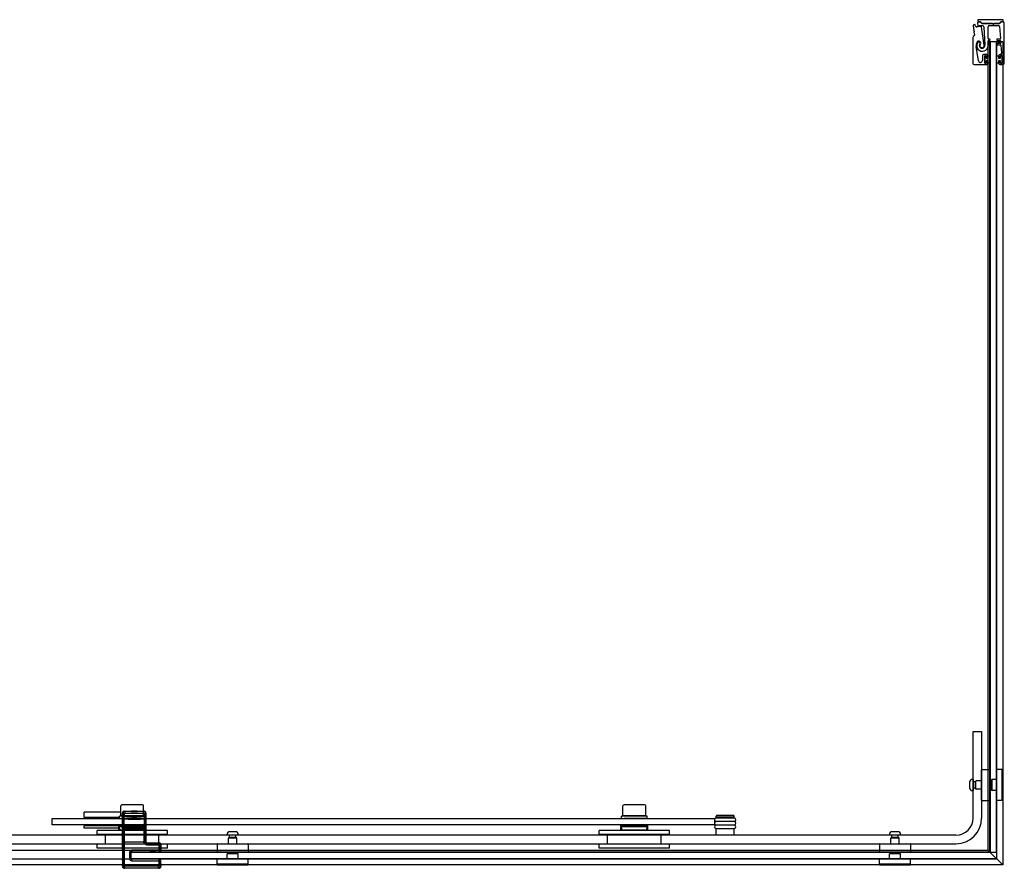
# Model space of a CAD drawing. Header units: millimetres. Extents: x 1614.01 to 1615.4, y 1151.65 to 1152.45.
# Tile 2 of 2: x 1614.48 to 1615.4, y 1151.65 to 1152.45. Entities that reach past the tile are written whole.
import ezdxf

# ---------------------------------------------------------------- set-up
doc = ezdxf.new("R2010")
doc.units = ezdxf.units.MM
doc.layers.add('SANINDUSA', color=3, linetype='CONTINUOUS')

msp = doc.modelspace()

# ---------------------------------------------------------------- linework, layer by layer
at = {"layer": 'SANINDUSA'}
for p, q in [((1615.37188, 1152.44792), (1615.37188, 1152.44692)), ((1615.39581, 1152.44792), (1615.37188, 1152.44792)), ((1615.39581, 1152.44692), (1615.39581, 1152.44792)), ((1615.3676, 1152.44202), (1615.36821, 1152.43771)), ((1615.36998, 1152.4418), (1615.3696, 1152.44304)), ((1615.37164, 1152.44434), (1615.37207, 1152.44236)), ((1615.37386, 1152.44585), (1615.37286, 1152.44585)), ((1615.37288, 1152.44592), (1615.37386, 1152.44592)), ((1615.37386, 1152.44585), (1615.37386, 1152.44585)), ((1615.37548, 1152.44465), (1615.37457, 1152.44556)), ((1615.37482, 1152.44553), (1615.37573, 1152.44464)), ((1615.3781, 1152.4241), (1615.37557, 1152.44133)), ((1615.37618, 1152.44445), (1615.39177, 1152.44445)), ((1615.38554, 1152.44435), (1615.37619, 1152.44435)), ((1615.37771, 1152.44132), (1615.37862, 1152.42393)), ((1615.38167, 1152.43029), (1615.38167, 1152.44135)), ((1615.38267, 1152.44235), (1615.39136, 1152.44235)), ((1615.3862, 1152.4438), (1615.38572, 1152.44428)), ((1615.38739, 1152.44428), (1615.38691, 1152.4438)), ((1615.39178, 1152.44435), (1615.38757, 1152.44435)), ((1615.39222, 1152.44464), (1615.39314, 1152.44554)), ((1615.39236, 1152.44142), (1615.39315, 1152.43032)), ((1615.39339, 1152.44555), (1615.39248, 1152.44465)), ((1615.39408, 1152.44592), (1615.39481, 1152.44592)), ((1615.39556, 1152.44585), (1615.39409, 1152.44585)), ((1615.39681, 1152.40685), (1615.39681, 1152.4446)), ((1615.36748, 1152.43134), (1615.36748, 1152.40685)), ((1615.36868, 1152.43295), (1615.36777, 1152.43204)), ((1615.36832, 1152.43751), (1615.36869, 1152.43723)), ((1615.36842, 1152.43622), (1615.36882, 1152.43337)), ((1615.36875, 1152.43681), (1615.36847, 1152.43645)), ((1615.38286, 1152.42979), (1615.38217, 1152.42979)), ((1615.39265, 1152.42979), (1615.39026, 1152.42979)), ((1615.37267, 1152.40939), (1615.37054, 1152.42285)), ((1615.38167, 1152.42609), (1615.38167, 1152.42809)), ((1615.38208, 1152.42732), (1615.38178, 1152.42732)), ((1615.38178, 1151.67006), (1615.38178, 1152.42732)), ((1615.38208, 1152.42732), (1615.38244, 1152.42732)), ((1615.38217, 1152.42859), (1615.38286, 1152.42859)), ((1615.38286, 1152.42559), (1615.38217, 1152.42559)), ((1615.38217, 1152.42439), (1615.38286, 1152.42439)), ((1615.38294, 1152.42732), (1615.38244, 1152.42732)), ((1615.38294, 1152.42732), (1615.38328, 1152.42732)), ((1615.38984, 1152.42732), (1615.38328, 1152.42732)), ((1615.38328, 1151.66856), (1615.38328, 1152.42732)), ((1615.38356, 1152.42732), (1615.38356, 1151.66832)), ((1615.38956, 1152.42732), (1615.38356, 1152.42732)), ((1615.38956, 1151.66832), (1615.38956, 1152.42732)), ((1615.38984, 1151.662), (1615.38984, 1152.42732)), ((1615.38984, 1152.42732), (1615.39014, 1152.42732)), ((1615.39113, 1152.42732), (1615.39014, 1152.42732)), ((1615.39026, 1152.42859), (1615.3928, 1152.42859)), ((1615.39294, 1152.42559), (1615.39026, 1152.42559)), ((1615.39026, 1152.42439), (1615.3931, 1152.42439)), ((1615.39113, 1152.42732), (1615.39433, 1152.42732)), ((1615.3933, 1152.42812), (1615.39344, 1152.42612)), ((1615.3936, 1152.42392), (1615.39413, 1152.41642)), ((1615.39533, 1152.42732), (1615.39433, 1152.42732)), ((1615.39533, 1152.42732), (1615.39533, 1151.65651)), ((1615.37631, 1152.41435), (1615.37631, 1152.40968)), ((1615.38031, 1152.41535), (1615.37731, 1152.41535)), ((1615.37861, 1152.40715), (1615.37861, 1152.41405)), ((1615.37876, 1152.4071), (1615.37876, 1152.4141)), ((1615.37876, 1152.4141), (1615.37976, 1152.4141)), ((1615.37891, 1152.41435), (1615.37961, 1152.41435)), ((1615.37976, 1152.4141), (1615.37976, 1152.41185)), ((1615.37976, 1152.41185), (1615.38176, 1152.41185)), ((1615.37991, 1152.41405), (1615.37991, 1152.41255)), ((1615.38021, 1152.41225), (1615.38101, 1152.41225)), ((1615.38131, 1152.41255), (1615.38131, 1152.41435)), ((1615.38176, 1152.4141), (1615.38356, 1152.4141)), ((1615.38176, 1152.41185), (1615.38176, 1152.4141)), ((1615.38356, 1152.4141), (1615.38356, 1152.4071)), ((1615.38956, 1152.4141), (1615.39136, 1152.4141)), ((1615.38956, 1152.4071), (1615.38956, 1152.4141)), ((1615.39136, 1152.4141), (1615.39136, 1152.41185)), ((1615.39136, 1152.41185), (1615.39336, 1152.41185)), ((1615.39181, 1152.41435), (1615.39181, 1152.41255)), ((1615.39211, 1152.41225), (1615.39291, 1152.41225)), ((1615.39313, 1152.41535), (1615.39281, 1152.41535)), ((1615.39321, 1152.41255), (1615.39321, 1152.41405)), ((1615.39336, 1152.41185), (1615.39336, 1152.4141)), ((1615.39336, 1152.4141), (1615.39436, 1152.4141)), ((1615.39351, 1152.41435), (1615.39421, 1152.41435)), ((1615.39436, 1152.4141), (1615.39436, 1152.4071)), ((1615.39451, 1152.41405), (1615.39451, 1152.40715)), ((1615.36848, 1152.40585), (1615.38031, 1152.40585)), ((1615.37976, 1152.4071), (1615.37876, 1152.4071)), ((1615.37961, 1152.40685), (1615.37891, 1152.40685)), ((1615.38176, 1152.40935), (1615.37976, 1152.40935)), ((1615.37976, 1152.40935), (1615.37976, 1152.4071)), ((1615.37991, 1152.40865), (1615.37991, 1152.40715)), ((1615.38101, 1152.40895), (1615.38021, 1152.40895)), ((1615.38131, 1152.40685), (1615.38131, 1152.40865)), ((1615.38176, 1152.4071), (1615.38176, 1152.40935)), ((1615.38356, 1152.4071), (1615.38176, 1152.4071)), ((1615.39136, 1152.4071), (1615.38956, 1152.4071)), ((1615.39136, 1152.40935), (1615.39136, 1152.4071)), ((1615.39336, 1152.40935), (1615.39136, 1152.40935)), ((1615.39181, 1152.40865), (1615.39181, 1152.40685)), ((1615.39291, 1152.40895), (1615.39211, 1152.40895)), ((1615.39281, 1152.40585), (1615.39581, 1152.40585)), ((1615.39321, 1152.40715), (1615.39321, 1152.40865)), ((1615.39336, 1152.4071), (1615.39336, 1152.40935)), ((1615.39436, 1152.4071), (1615.39336, 1152.4071)), ((1615.39421, 1152.40685), (1615.39351, 1152.40685)), ((1615.36756, 1151.78132), (1615.37556, 1151.78132)), ((1615.36756, 1151.70032), (1615.36756, 1151.78132)), ((1615.37556, 1151.78132), (1615.37556, 1151.70032)), ((1615.37556, 1151.71712), (1615.37556, 1151.74552)), ((1615.37586, 1151.74582), (1615.38326, 1151.74582)), ((1615.38356, 1151.74552), (1615.38356, 1151.71712)), ((1615.38956, 1151.74552), (1615.38956, 1151.71712)), ((1615.39446, 1151.74582), (1615.38986, 1151.74582)), ((1615.39456, 1151.74582), (1615.39456, 1151.71682)), ((1615.39556, 1151.74582), (1615.39456, 1151.74582)), ((1615.39556, 1151.74582), (1615.39556, 1151.71682)), ((1615.36426, 1151.73401), (1615.36426, 1151.72863)), ((1615.36756, 1151.73657), (1615.36682, 1151.73657)), ((1615.36756, 1151.73657), (1615.36756, 1151.72607)), ((1615.36962, 1151.73432), (1615.36756, 1151.73432)), ((1615.36962, 1151.72832), (1615.36756, 1151.72832)), ((1615.36962, 1151.73432), (1615.36962, 1151.72832)), ((1615.36993, 1151.73377), (1615.36962, 1151.73432)), ((1615.36993, 1151.72886), (1615.36962, 1151.72832)), ((1615.37006, 1151.72762), (1615.37006, 1151.73502)), ((1615.37556, 1151.73532), (1615.37036, 1151.73532)), ((1615.38456, 1151.73532), (1615.38356, 1151.73532)), ((1615.38456, 1151.73592), (1615.38506, 1151.73642)), ((1615.38456, 1151.73592), (1615.38456, 1151.72672)), ((1615.38506, 1151.73642), (1615.38506, 1151.72622)), ((1615.38956, 1151.73642), (1615.38506, 1151.73642)), ((1615.36756, 1151.72607), (1615.36682, 1151.72607)), ((1615.37556, 1151.72732), (1615.37036, 1151.72732)), ((1615.38456, 1151.72732), (1615.38356, 1151.72732)), ((1615.38456, 1151.72672), (1615.38506, 1151.72622)), ((1615.38956, 1151.72622), (1615.38506, 1151.72622)), ((1614.56982, 1151.70231), (1614.56982, 1151.71181)), ((1614.59012, 1151.71281), (1614.57082, 1151.71281)), ((1614.59112, 1151.70231), (1614.59112, 1151.71181)), ((1615.03982, 1151.70231), (1615.03982, 1151.71181)), ((1615.06012, 1151.71281), (1615.04082, 1151.71281)), ((1615.06112, 1151.70231), (1615.06112, 1151.71181)), ((1615.37586, 1151.71682), (1615.38326, 1151.71682)), ((1615.39446, 1151.71682), (1615.38986, 1151.71682)), ((1615.39556, 1151.71682), (1615.39456, 1151.71682)), ((1614.56982, 1151.70601), (1614.53547, 1151.70601)), ((1614.53547, 1151.70101), (1614.53547, 1151.70601)), ((1614.56847, 1151.70101), (1614.53547, 1151.70101)), ((1614.53597, 1151.70101), (1614.53597, 1151.70001)), ((1614.56848, 1151.70001), (1614.56847, 1151.70201)), ((1614.59112, 1151.70231), (1614.56982, 1151.70231)), ((1614.57126, 1151.70496), (1614.57166, 1151.70457)), ((1614.57126, 1151.67058), (1614.57126, 1151.70496)), ((1614.57134, 1151.69976), (1614.57137, 1151.70176)), ((1614.57138, 1151.70176), (1614.57166, 1151.70202)), ((1614.57166, 1151.70457), (1614.57315, 1151.70457)), ((1614.57166, 1151.70457), (1614.57166, 1151.70202)), ((1614.57315, 1151.70202), (1614.57166, 1151.70202)), ((1614.57197, 1151.70201), (1614.57197, 1151.70231)), ((1614.57273, 1151.70027), (1614.57302, 1151.70053)), ((1614.57302, 1151.70053), (1614.57315, 1151.70202)), ((1614.57315, 1151.70202), (1614.57315, 1151.70457)), ((1614.57365, 1151.70657), (1614.57326, 1151.70696)), ((1614.57326, 1151.70696), (1614.57965, 1151.70696)), ((1614.59087, 1151.70657), (1614.57365, 1151.70657)), ((1614.57365, 1151.70657), (1614.57365, 1151.70507)), ((1614.57365, 1151.70507), (1614.59087, 1151.70507)), ((1614.57988, 1151.70719), (1614.57961, 1151.70692)), ((1614.58491, 1151.70692), (1614.57961, 1151.70692)), ((1614.5798, 1151.70681), (1614.57961, 1151.70692)), ((1614.58472, 1151.70681), (1614.5798, 1151.70681)), ((1614.57988, 1151.70719), (1614.58465, 1151.70719)), ((1614.58465, 1151.70719), (1614.58491, 1151.70692)), ((1614.58472, 1151.70681), (1614.58491, 1151.70692)), ((1614.58487, 1151.70696), (1614.59126, 1151.70696)), ((1614.58897, 1151.70202), (1614.58897, 1151.70231)), ((1614.59126, 1151.70696), (1614.59087, 1151.70657)), ((1614.59087, 1151.70507), (1614.59087, 1151.70657)), ((1614.59137, 1151.70457), (1614.59137, 1151.70202)), ((1614.59137, 1151.70457), (1614.59287, 1151.70457)), ((1614.59287, 1151.70202), (1614.59137, 1151.70202)), ((1614.59137, 1151.70202), (1614.59151, 1151.70053)), ((1614.59151, 1151.70053), (1614.59179, 1151.70027)), ((1614.59248, 1151.70001), (1614.59247, 1151.70201)), ((1614.59287, 1151.70457), (1614.59326, 1151.70496)), ((1614.59287, 1151.70202), (1614.59287, 1151.70457)), ((1614.59287, 1151.70202), (1614.59315, 1151.70177)), ((1614.59316, 1151.70177), (1614.59319, 1151.69976)), ((1614.59326, 1151.70496), (1614.59326, 1151.67831)), ((1615.03847, 1151.70001), (1615.03847, 1151.70201)), ((1615.06112, 1151.70231), (1615.03982, 1151.70231)), ((1615.04197, 1151.70201), (1615.04197, 1151.70231)), ((1615.05897, 1151.70202), (1615.05897, 1151.70231)), ((1615.06247, 1151.70001), (1615.06247, 1151.70201)), ((1615.12747, 1151.70271), (1615.12697, 1151.70221)), ((1615.14397, 1151.70221), (1615.12697, 1151.70221)), ((1615.12697, 1151.70071), (1615.12697, 1151.70221)), ((1615.14397, 1151.70071), (1615.12697, 1151.70071)), ((1615.14347, 1151.70271), (1615.12747, 1151.70271)), ((1615.12847, 1151.70036), (1615.12847, 1151.70071)), ((1615.14247, 1151.70036), (1615.14247, 1151.70071)), ((1615.14347, 1151.70271), (1615.14397, 1151.70221)), ((1615.14397, 1151.70071), (1615.14397, 1151.70221)), ((1614.50547, 1151.70001), (1615.12547, 1151.70001)), ((1614.50547, 1151.69401), (1614.50547, 1151.70001)), ((1615.12547, 1151.69401), (1614.50547, 1151.69401)), ((1614.56797, 1151.69301), (1614.53547, 1151.69301)), ((1614.53547, 1151.69101), (1614.53547, 1151.69301)), ((1614.53647, 1151.69401), (1614.53647, 1151.69301)), ((1614.56797, 1151.69301), (1614.56797, 1151.69401)), ((1614.56798, 1151.69301), (1614.56797, 1151.69301)), ((1614.56798, 1151.69301), (1614.56798, 1151.69201)), ((1614.56798, 1151.69301), (1614.59298, 1151.69301)), ((1614.56798, 1151.69101), (1614.56798, 1151.69201)), ((1614.59298, 1151.69201), (1614.56798, 1151.69201)), ((1614.56883, 1151.69012), (1614.56832, 1151.69201)), ((1614.57134, 1151.69976), (1614.57284, 1151.69976)), ((1614.57134, 1151.69976), (1614.57134, 1151.69326)), ((1614.57134, 1151.69326), (1614.57284, 1151.69326)), ((1614.57134, 1151.69326), (1614.57137, 1151.69125)), ((1614.57138, 1151.69125), (1614.57166, 1151.691)), ((1614.57273, 1151.69275), (1614.57302, 1151.69249)), ((1614.57284, 1151.69326), (1614.57284, 1151.69976)), ((1614.57315, 1151.691), (1614.57302, 1151.69249)), ((1614.57926, 1151.70006), (1614.58526, 1151.70005)), ((1614.57941, 1151.70004), (1614.57939, 1151.70006)), ((1614.58511, 1151.70004), (1614.57941, 1151.70004)), ((1614.5798, 1151.69981), (1614.57941, 1151.70004)), ((1614.58472, 1151.69981), (1614.5798, 1151.69981)), ((1614.57985, 1151.6996), (1614.58468, 1151.6996)), ((1614.58026, 1151.69919), (1614.57985, 1151.6996)), ((1614.58026, 1151.69919), (1614.58426, 1151.69919)), ((1614.58426, 1151.69919), (1614.58468, 1151.6996)), ((1614.58472, 1151.69981), (1614.58511, 1151.70004)), ((1614.58511, 1151.70004), (1614.58513, 1151.70006)), ((1614.58828, 1151.70001), (1614.58828, 1151.70001)), ((1614.59151, 1151.69249), (1614.59137, 1151.691)), ((1614.59151, 1151.69249), (1614.59179, 1151.69274)), ((1614.59168, 1151.69976), (1614.59318, 1151.69976)), ((1614.59168, 1151.69976), (1614.59168, 1151.69326)), ((1614.59168, 1151.69326), (1614.59318, 1151.69326)), ((1614.59212, 1151.69012), (1614.59262, 1151.69201)), ((1614.59287, 1151.691), (1614.59315, 1151.69125)), ((1614.59297, 1151.69301), (1614.59297, 1151.69401)), ((1614.59298, 1151.69201), (1614.59298, 1151.69301)), ((1614.59298, 1151.69101), (1614.59298, 1151.69201)), ((1614.59316, 1151.69125), (1614.59318, 1151.69326)), ((1614.59318, 1151.69326), (1614.59318, 1151.69976)), ((1615.03797, 1151.69301), (1615.03797, 1151.69401)), ((1615.03797, 1151.69301), (1615.03797, 1151.69201)), ((1615.03797, 1151.69301), (1615.06297, 1151.69301)), ((1615.03797, 1151.69301), (1615.03797, 1151.69301)), ((1615.03797, 1151.69101), (1615.03797, 1151.69201)), ((1615.06297, 1151.69201), (1615.03797, 1151.69201)), ((1615.03883, 1151.69012), (1615.03832, 1151.69201)), ((1615.05827, 1151.70001), (1615.05827, 1151.70001)), ((1615.06211, 1151.69012), (1615.06262, 1151.69201)), ((1615.06297, 1151.69301), (1615.06297, 1151.69401)), ((1615.06297, 1151.69201), (1615.06297, 1151.69301)), ((1615.06297, 1151.69101), (1615.06297, 1151.69201)), ((1615.12547, 1151.70001), (1615.12547, 1151.69401)), ((1615.14397, 1151.70036), (1615.12697, 1151.70036)), ((1615.12697, 1151.69736), (1615.14397, 1151.69736)), ((1615.14397, 1151.69701), (1615.12697, 1151.69701)), ((1615.12697, 1151.69401), (1615.14397, 1151.69401)), ((1615.14397, 1151.69366), (1615.12697, 1151.69366)), ((1615.12847, 1151.69701), (1615.12847, 1151.69736)), ((1615.12847, 1151.69366), (1615.12847, 1151.69401)), ((1615.14247, 1151.69701), (1615.14247, 1151.69736)), ((1615.14247, 1151.69366), (1615.14247, 1151.69401)), ((1615.35156, 1151.68432), (1614.08259, 1151.68432)), ((1614.56798, 1151.69101), (1614.53547, 1151.69101)), ((1614.61347, 1151.68882), (1614.54747, 1151.68882)), ((1614.54747, 1151.68482), (1614.54747, 1151.68882)), ((1614.61347, 1151.68482), (1614.54747, 1151.68482)), ((1614.55547, 1151.67582), (1614.55547, 1151.68482)), ((1614.56798, 1151.68882), (1614.56798, 1151.69101)), ((1614.59067, 1151.68901), (1614.57028, 1151.68901)), ((1614.57154, 1151.67904), (1614.57154, 1151.68943)), ((1614.57154, 1151.68943), (1614.57154, 1151.68943)), ((1614.57154, 1151.67904), (1614.57154, 1151.68943)), ((1614.57156, 1151.69063), (1614.57166, 1151.69072)), ((1614.57326, 1151.69063), (1614.57156, 1151.69063)), ((1614.57156, 1151.69043), (1614.57166, 1151.69052)), ((1614.57166, 1151.691), (1614.57315, 1151.691)), ((1614.57166, 1151.691), (1614.57166, 1151.69072)), ((1614.57166, 1151.69052), (1614.57166, 1151.67795)), ((1614.57315, 1151.69075), (1614.57315, 1151.691)), ((1614.57315, 1151.69075), (1614.59137, 1151.69075)), ((1614.57315, 1151.67792), (1614.57315, 1151.69055)), ((1614.57315, 1151.69055), (1614.59137, 1151.69055)), ((1614.57326, 1151.69063), (1614.57334, 1151.69071)), ((1614.57334, 1151.69071), (1614.57334, 1151.69055)), ((1614.57384, 1151.69072), (1614.59068, 1151.69072)), ((1614.57384, 1151.69055), (1614.57384, 1151.69072)), ((1614.59068, 1151.69072), (1614.59068, 1151.69055)), ((1614.59118, 1151.69071), (1614.59127, 1151.69063)), ((1614.59118, 1151.69055), (1614.59118, 1151.69071)), ((1614.59297, 1151.69063), (1614.59127, 1151.69063)), ((1614.59137, 1151.691), (1614.59287, 1151.691)), ((1614.59137, 1151.691), (1614.59137, 1151.69075)), ((1614.59137, 1151.69055), (1614.59137, 1151.67792)), ((1614.59287, 1151.69072), (1614.59287, 1151.691)), ((1614.59287, 1151.69072), (1614.59297, 1151.69063)), ((1614.59287, 1151.67795), (1614.59287, 1151.69052)), ((1614.59287, 1151.69052), (1614.59297, 1151.69043)), ((1614.59298, 1151.68882), (1614.59298, 1151.69101)), ((1614.59298, 1151.68943), (1614.59299, 1151.68943)), ((1614.59298, 1151.68943), (1614.59298, 1151.67904)), ((1614.59299, 1151.68943), (1614.59299, 1151.67904)), ((1614.60547, 1151.67582), (1614.60547, 1151.68482)), ((1614.61347, 1151.68482), (1614.61347, 1151.68882)), ((1614.66922, 1151.68431), (1614.66922, 1151.68505)), ((1614.67972, 1151.68431), (1614.66922, 1151.68431)), ((1614.67147, 1151.68225), (1614.67147, 1151.68431)), ((1614.67747, 1151.68225), (1614.67147, 1151.68225)), ((1614.67201, 1151.68194), (1614.67147, 1151.68225)), ((1614.67716, 1151.68761), (1614.67178, 1151.68761)), ((1614.67693, 1151.68194), (1614.67747, 1151.68225)), ((1614.67747, 1151.68225), (1614.67747, 1151.68431)), ((1614.67972, 1151.68431), (1614.67972, 1151.68505)), ((1615.08347, 1151.68882), (1615.01747, 1151.68882)), ((1615.01747, 1151.68482), (1615.01747, 1151.68882)), ((1615.08347, 1151.68482), (1615.01747, 1151.68482)), ((1615.02547, 1151.67582), (1615.02547, 1151.68482)), ((1615.03797, 1151.68882), (1615.03797, 1151.69101)), ((1615.06067, 1151.68901), (1615.04028, 1151.68901)), ((1615.06297, 1151.68882), (1615.06297, 1151.69101)), ((1615.07547, 1151.67582), (1615.07547, 1151.68482)), ((1615.08347, 1151.68482), (1615.08347, 1151.68882)), ((1615.12697, 1151.69066), (1615.14397, 1151.69066)), ((1615.14397, 1151.69031), (1615.12697, 1151.69031)), ((1615.12697, 1151.68432), (1615.12697, 1151.69031)), ((1615.12847, 1151.69031), (1615.12847, 1151.69066)), ((1615.14247, 1151.69031), (1615.14247, 1151.69066)), ((1615.14397, 1151.68432), (1615.14397, 1151.69031)), ((1615.28922, 1151.68431), (1615.28922, 1151.68505)), ((1615.29972, 1151.68431), (1615.28922, 1151.68431)), ((1615.29147, 1151.68225), (1615.29147, 1151.68431)), ((1615.29747, 1151.68225), (1615.29147, 1151.68225)), ((1615.29201, 1151.68194), (1615.29147, 1151.68225)), ((1615.29716, 1151.68761), (1615.29178, 1151.68761)), ((1615.29693, 1151.68194), (1615.29747, 1151.68225)), ((1615.29747, 1151.68225), (1615.29747, 1151.68431)), ((1615.29972, 1151.68431), (1615.29972, 1151.68505)), ((1614.08259, 1151.67632), (1615.35156, 1151.67632)), ((1614.61347, 1151.67582), (1614.54747, 1151.67582)), ((1614.54747, 1151.67232), (1614.54747, 1151.67582)), ((1614.57154, 1151.67904), (1614.57154, 1151.67904)), ((1614.57166, 1151.67795), (1614.57156, 1151.67804)), ((1614.57166, 1151.67775), (1614.57156, 1151.67784)), ((1614.57156, 1151.67784), (1614.57326, 1151.67784)), ((1614.57166, 1151.67775), (1614.57166, 1151.65571)), ((1614.59137, 1151.67792), (1614.57315, 1151.67792)), ((1614.57315, 1151.65571), (1614.57315, 1151.67772)), ((1614.59138, 1151.67772), (1614.57315, 1151.67772)), ((1614.57334, 1151.67776), (1614.57326, 1151.67784)), ((1614.57334, 1151.67792), (1614.57334, 1151.67776)), ((1614.57384, 1151.67775), (1614.57384, 1151.67792)), ((1614.59068, 1151.67775), (1614.57384, 1151.67775)), ((1614.59068, 1151.67792), (1614.59068, 1151.67775)), ((1614.59118, 1151.67776), (1614.59118, 1151.67792)), ((1614.59127, 1151.67784), (1614.59118, 1151.67776)), ((1614.59127, 1151.67784), (1614.59298, 1151.67784)), ((1614.59138, 1151.67772), (1614.59288, 1151.67774)), ((1614.59297, 1151.67804), (1614.59287, 1151.67795)), ((1614.59298, 1151.67784), (1614.59288, 1151.67775)), ((1614.59299, 1151.67904), (1614.59298, 1151.67904)), ((1614.59326, 1151.67831), (1614.59298, 1151.67803)), ((1614.59298, 1151.67803), (1614.59298, 1151.67784)), ((1614.59387, 1151.67692), (1614.59426, 1151.67732)), ((1614.60487, 1151.67692), (1614.59387, 1151.67692)), ((1614.59387, 1151.67692), (1614.59387, 1151.67542)), ((1614.59387, 1151.67542), (1614.60487, 1151.67542)), ((1614.59426, 1151.67732), (1614.60526, 1151.67732)), ((1614.60526, 1151.67732), (1614.60487, 1151.67692)), ((1614.60487, 1151.67542), (1614.60487, 1151.67692)), ((1614.60537, 1151.67492), (1614.60687, 1151.67492)), ((1614.60537, 1151.67492), (1614.60537, 1151.67023)), ((1614.60687, 1151.67492), (1614.60726, 1151.67532)), ((1614.60687, 1151.67023), (1614.60687, 1151.67492)), ((1614.60726, 1151.67532), (1614.60726, 1151.67058)), ((1614.61347, 1151.67232), (1614.61347, 1151.67582)), ((1614.65997, 1151.67602), (1614.65997, 1151.66862)), ((1614.66027, 1151.67632), (1614.68867, 1151.67632)), ((1614.67047, 1151.67632), (1614.67047, 1151.68152)), ((1614.67077, 1151.68182), (1614.67817, 1151.68182)), ((1614.67847, 1151.67632), (1614.67847, 1151.68152)), ((1614.68897, 1151.67602), (1614.68897, 1151.66862)), ((1615.08347, 1151.67582), (1615.01747, 1151.67582)), ((1615.01747, 1151.67232), (1615.01747, 1151.67582)), ((1615.08347, 1151.67232), (1615.08347, 1151.67582)), ((1615.27997, 1151.67602), (1615.27997, 1151.66862)), ((1615.28027, 1151.67632), (1615.30867, 1151.67632)), ((1615.29047, 1151.67632), (1615.29047, 1151.68152)), ((1615.29077, 1151.68182), (1615.29817, 1151.68182)), ((1615.29847, 1151.67632), (1615.29847, 1151.68152)), ((1615.30897, 1151.67602), (1615.30897, 1151.66862)), ((1614.57547, 1151.67006), (1614.08202, 1151.67006)), ((1615.38178, 1151.67006), (1614.47547, 1151.67006)), ((1614.61347, 1151.67232), (1614.54747, 1151.67232)), ((1614.57126, 1151.67058), (1614.5713, 1151.67054)), ((1614.57131, 1151.66969), (1614.57131, 1151.66352)), ((1614.57797, 1151.66823), (1614.57947, 1151.66823)), ((1614.57797, 1151.66823), (1614.57797, 1151.6624)), ((1614.57947, 1151.662), (1614.57947, 1151.67006)), ((1615.38328, 1151.66856), (1614.57947, 1151.66856)), ((1614.57947, 1151.66832), (1615.38947, 1151.66832)), ((1614.57947, 1151.66232), (1614.57947, 1151.66832)), ((1614.57947, 1151.6624), (1614.57947, 1151.66823)), ((1614.57976, 1151.66852), (1614.57997, 1151.66873)), ((1614.60558, 1151.66852), (1614.57976, 1151.66852)), ((1614.57997, 1151.67023), (1614.57997, 1151.66873)), ((1614.60537, 1151.67023), (1614.57997, 1151.67023)), ((1614.57997, 1151.66873), (1614.60537, 1151.66873)), ((1614.60537, 1151.67023), (1614.60537, 1151.66873)), ((1614.60687, 1151.67023), (1614.60537, 1151.67023)), ((1614.60537, 1151.66873), (1614.60558, 1151.66852)), ((1614.60708, 1151.67001), (1614.60687, 1151.67023)), ((1614.60709, 1151.67041), (1614.60726, 1151.67058)), ((1614.68867, 1151.66832), (1614.66027, 1151.66832)), ((1614.66987, 1151.66732), (1614.66937, 1151.66682)), ((1614.67957, 1151.66682), (1614.66937, 1151.66682)), ((1614.66937, 1151.66232), (1614.66937, 1151.66682)), ((1614.67907, 1151.66732), (1614.66987, 1151.66732)), ((1614.67047, 1151.66732), (1614.67047, 1151.66832)), ((1614.67847, 1151.66732), (1614.67847, 1151.66832)), ((1614.67907, 1151.66732), (1614.67957, 1151.66682)), ((1614.67957, 1151.66232), (1614.67957, 1151.66682)), ((1615.08347, 1151.67232), (1615.01747, 1151.67232)), ((1615.30867, 1151.66832), (1615.28027, 1151.66832)), ((1615.28987, 1151.66732), (1615.28937, 1151.66682)), ((1615.29957, 1151.66682), (1615.28937, 1151.66682)), ((1615.28937, 1151.66232), (1615.28937, 1151.66682)), ((1615.29907, 1151.66732), (1615.28987, 1151.66732)), ((1615.29047, 1151.66732), (1615.29047, 1151.66832)), ((1615.29847, 1151.66732), (1615.29847, 1151.66832)), ((1615.29907, 1151.66732), (1615.29957, 1151.66682)), ((1615.29957, 1151.66232), (1615.29957, 1151.66682)), ((1615.39533, 1151.65651), (1615.38178, 1151.67006)), ((1615.38356, 1151.66832), (1615.38956, 1151.66832)), ((1615.38947, 1151.66832), (1615.38947, 1151.66232)), ((1614.57547, 1151.66202), (1614.08202, 1151.66202)), ((1615.39533, 1151.65651), (1614.08202, 1151.65651)), ((1615.38984, 1151.662), (1614.47547, 1151.662)), ((1614.57142, 1151.65616), (1614.57126, 1151.656)), ((1614.57126, 1151.65531), (1614.57126, 1151.656)), ((1614.57166, 1151.65571), (1614.57126, 1151.65531)), ((1614.57133, 1151.66252), (1614.57142, 1151.66205)), ((1614.57144, 1151.66071), (1614.57144, 1151.65751)), ((1614.57166, 1151.65571), (1614.57315, 1151.65571)), ((1614.57365, 1151.65371), (1614.57365, 1151.65521)), ((1614.60487, 1151.65521), (1614.57365, 1151.65521)), ((1614.57797, 1151.6624), (1614.57947, 1151.6624)), ((1615.38947, 1151.66232), (1614.57947, 1151.66232)), ((1614.57976, 1151.66212), (1614.60558, 1151.66212)), ((1614.57997, 1151.6619), (1614.57976, 1151.66212)), ((1614.57997, 1151.6604), (1614.57997, 1151.6619)), ((1614.60537, 1151.6619), (1614.57997, 1151.6619)), ((1614.57997, 1151.6604), (1614.60537, 1151.6604)), ((1614.60487, 1151.65371), (1614.60487, 1151.65521)), ((1614.60558, 1151.66212), (1614.60537, 1151.6619)), ((1614.60537, 1151.6619), (1614.60537, 1151.6604)), ((1614.60537, 1151.6604), (1614.60687, 1151.6604)), ((1614.60537, 1151.6604), (1614.60537, 1151.65571)), ((1614.60687, 1151.65571), (1614.60537, 1151.65571)), ((1614.60687, 1151.6604), (1614.60708, 1151.66062)), ((1614.60687, 1151.65571), (1614.60687, 1151.6604)), ((1614.60726, 1151.65531), (1614.60687, 1151.65571)), ((1614.60708, 1151.65751), (1614.60708, 1151.66062)), ((1614.60726, 1151.656), (1614.6071, 1151.65616)), ((1614.60726, 1151.656), (1614.60726, 1151.65531)), ((1614.65997, 1151.65742), (1614.65997, 1151.66202)), ((1614.68897, 1151.65732), (1614.65997, 1151.65732)), ((1614.65997, 1151.65632), (1614.65997, 1151.65732)), ((1614.68897, 1151.65632), (1614.65997, 1151.65632)), ((1614.68867, 1151.66232), (1614.66027, 1151.66232)), ((1614.68897, 1151.65742), (1614.68897, 1151.66202)), ((1614.68897, 1151.65632), (1614.68897, 1151.65732)), ((1615.27997, 1151.65742), (1615.27997, 1151.66202)), ((1615.30897, 1151.65732), (1615.27997, 1151.65732)), ((1615.27997, 1151.65632), (1615.27997, 1151.65732)), ((1615.30897, 1151.65632), (1615.27997, 1151.65632)), ((1615.30867, 1151.66232), (1615.28027, 1151.66232)), ((1615.30897, 1151.65742), (1615.30897, 1151.66202)), ((1615.30897, 1151.65632), (1615.30897, 1151.65732)), ((1614.57326, 1151.65332), (1614.57365, 1151.65371)), ((1614.60526, 1151.65332), (1614.57326, 1151.65332)), ((1614.57365, 1151.65371), (1614.60487, 1151.65371)), ((1614.60487, 1151.65371), (1614.60526, 1151.65332))]:
    msp.add_line(p, q, dxfattribs=at)
for centre, radius, start, end in [((1615.36859, 1152.44216), 0.001, 112.04163, 188), ((1615.37602, 1152.4238), 0.02081, 109.8637, 112.04163), ((1615.36913, 1152.4429), 0.0005, 17.04088, 109.8637), ((1615.37094, 1152.44209), 0.001, 197.04088, 285.53185), ((1615.37602, 1152.4238), 0.01799, 93.12571, 105.53185), ((1615.37286, 1152.4446), 0.00125, 90, 192.04088), ((1615.37288, 1152.44692), 0.001, 180, 270), ((1615.37255, 1152.44246), 0.0005, 192.04088, 280.53185), ((1615.37602, 1152.4238), 0.01849, 87.75015, 100.53185), ((1615.37386, 1152.44457), 0.00135, 45, 90), ((1615.37386, 1152.44485), 0.001, 45, 90), ((1615.37507, 1152.44126), 0.0005, 8.37556, 93.12571), ((1615.37619, 1152.44535), 0.001, 225, 270), ((1615.37618, 1152.4451), 0.00065, 225.61761, 270), ((1615.37671, 1152.44127), 0.001, 3, 87.75015), ((1615.38267, 1152.44135), 0.001, 90, 180), ((1615.38554, 1152.4441), 0.00025, 45, 90), ((1615.38656, 1152.44415), 0.0005, 225, 315), ((1615.38757, 1152.4441), 0.00025, 90, 135), ((1615.39136, 1152.44135), 0.001, 4.05698, 90), ((1615.39177, 1152.4451), 0.00065, 270, 314.5552), ((1615.39178, 1152.44535), 0.001, 270, 315.0893), ((1615.39408, 1152.44457), 0.00135, 90, 134.5552), ((1615.3941, 1152.44485), 0.001, 90.5341, 135.0893), ((1615.39481, 1152.44692), 0.001, 270, 0), ((1615.39556, 1152.4446), 0.00125, 0, 90), ((1615.36848, 1152.43134), 0.001, 135, 180), ((1615.3685, 1152.43775), 0.0003, 188, 233), ((1615.36871, 1152.43627), 0.0003, 143, 188), ((1615.36832, 1152.4333), 0.0005, 315, 8), ((1615.36851, 1152.43699), 0.0003, 323, 53), ((1615.38217, 1152.43029), 0.0005, 180, 270), ((1615.38286, 1152.42919), 0.0006, 270, 90), ((1615.39026, 1152.42919), 0.0006, 90, 270), ((1615.39265, 1152.43029), 0.0005, 270, 4.05698), ((1615.37644, 1152.42378), 0.00598, 145.53071, 188.99386), ((1615.3763, 1152.42372), 0.00537, 145.37372, 1.62094), ((1615.37297, 1152.42617), 0.00177, 322.18488, 145.53071), ((1615.37291, 1152.42606), 0.00125, 323.97828, 145.37372), ((1615.37602, 1152.4238), 0.0026, 143.97828, 3), ((1615.37602, 1152.4238), 0.0021, 142.18488, 8.37556), ((1615.38217, 1152.42809), 0.0005, 90, 180), ((1615.38217, 1152.42609), 0.0005, 180, 270), ((1615.38217, 1152.42389), 0.0005, 90, 181.62094), ((1615.38286, 1152.42499), 0.0006, 270, 90), ((1615.39026, 1152.42499), 0.0006, 90, 270), ((1615.3928, 1152.42809), 0.0005, 4.05698, 90), ((1615.39294, 1152.42609), 0.0005, 270, 4.05698), ((1615.3931, 1152.42389), 0.0005, 4.05698, 90), ((1615.37731, 1152.41435), 0.001, 90, 180), ((1615.37891, 1152.41405), 0.0003, 90, 180), ((1615.37961, 1152.41405), 0.0003, 0, 90), ((1615.38021, 1152.41255), 0.0003, 180, 270), ((1615.38031, 1152.41435), 0.001, 0, 90), ((1615.38101, 1152.41255), 0.0003, 270, 0), ((1615.39281, 1152.41435), 0.001, 90, 180), ((1615.39211, 1152.41255), 0.0003, 180, 270), ((1615.39291, 1152.41255), 0.0003, 270, 0), ((1615.39313, 1152.41635), 0.001, 270, 4.05698), ((1615.39351, 1152.41405), 0.0003, 90, 180), ((1615.39421, 1152.41405), 0.0003, 0, 90), ((1615.36848, 1152.40685), 0.001, 180, 270), ((1615.37448, 1152.40968), 0.00183, 188.99386, 0), ((1615.37891, 1152.40715), 0.0003, 180, 270), ((1615.37961, 1152.40715), 0.0003, 270, 0), ((1615.38021, 1152.40865), 0.0003, 90, 180), ((1615.38031, 1152.40685), 0.001, 270, 0), ((1615.38101, 1152.40865), 0.0003, 0, 90), ((1615.39211, 1152.40865), 0.0003, 90, 180), ((1615.39281, 1152.40685), 0.001, 180, 270), ((1615.39291, 1152.40865), 0.0003, 0, 90), ((1615.39351, 1152.40715), 0.0003, 180, 270), ((1615.39421, 1152.40715), 0.0003, 270, 0), ((1615.39581, 1152.40685), 0.001, 270, 0), ((1615.37586, 1151.74552), 0.0003, 90, 180), ((1615.38326, 1151.74552), 0.0003, 0, 90), ((1615.38986, 1151.74552), 0.0003, 90, 180), ((1615.39446, 1151.74572), 0.0001, 0, 90), ((1615.36682, 1151.73401), 0.00256, 90, 180), ((1615.36682, 1151.72863), 0.00256, 180, 270), ((1615.37006, 1151.73385), 0.000144, 210, 269.84522), ((1615.37006, 1151.72878), 0.000144, 90.15478, 150), ((1615.37036, 1151.73502), 0.0003, 90, 180), ((1615.37036, 1151.72762), 0.0003, 180, 270), ((1614.57082, 1151.71181), 0.001, 90, 180), ((1614.59012, 1151.71181), 0.001, 0, 90), ((1615.04082, 1151.71181), 0.001, 90, 180), ((1615.06012, 1151.71181), 0.001, 0, 90), ((1615.37586, 1151.71712), 0.0003, 180, 270), ((1615.38326, 1151.71712), 0.0003, 270, 0), ((1615.38986, 1151.71712), 0.0003, 180, 270), ((1615.39446, 1151.71692), 0.0001, 270, 0), ((1614.58225, 1151.79987), 0.09977, 264.69184, 275.32621), ((1614.58225, 1151.79987), 0.09827, 264.69184, 275.32621), ((1614.57973, 1151.70669), 0.000144, 338.24466, 60), ((1614.58479, 1151.70669), 0.000144, 120, 201.75534), ((1614.58225, 1151.79987), 0.10005, 264.54353, 268.56407), ((1614.57489, 1151.70046), 0.00217, 185.00495, 198.86511), ((1614.57489, 1151.69256), 0.00217, 161.13243, 174.99751), ((1614.58225, 1151.59315), 0.10005, 84.52552, 95.45647), ((1614.58225, 1151.79987), 0.10055, 264.63273, 268.78175), ((1614.58225, 1151.59315), 0.10055, 84.61508, 95.36727), ((1614.58225, 1151.59315), 0.09977, 84.67379, 95.30816), ((1614.58225, 1151.59315), 0.09827, 84.67379, 95.30816), ((1614.57943, 1151.70068), 0.000652, 254.7859, 270.44944), ((1614.57973, 1151.69969), 0.000144, 323.70764, 60), ((1614.58225, 1151.79987), 0.10055, 271.23628, 275.38492), ((1614.58479, 1151.69969), 0.000144, 120, 216.29236), ((1614.58225, 1151.79987), 0.10005, 271.45448, 275.47448), ((1614.58963, 1151.70047), 0.00217, 341.09228, 354.9415), ((1614.58963, 1151.69255), 0.00217, 5.05604, 18.91019), ((1615.12697, 1151.69886), 0.0015, 90, 270), ((1615.12697, 1151.69551), 0.0015, 90, 270), ((1615.12697, 1151.69216), 0.0015, 90, 270), ((1615.14397, 1151.69886), 0.0015, 270, 90), ((1615.14397, 1151.69551), 0.0015, 270, 90), ((1615.14397, 1151.69216), 0.0015, 270, 90), ((1615.35156, 1151.70032), 0.024, 270, 0), ((1615.35156, 1151.70032), 0.016, 270, 0), ((1614.57028, 1151.69051), 0.0015, 195.06623, 270), ((1614.57189, 1151.68851), 0.0005, 37.38497, 90), ((1614.58906, 1151.68851), 0.0005, 90, 142.61503), ((1614.59067, 1151.69051), 0.0015, 270, 344.93377), ((1614.67178, 1151.68505), 0.00256, 90, 180), ((1614.67716, 1151.68505), 0.00256, 0, 90), ((1615.04028, 1151.69051), 0.0015, 195.06623, 270), ((1615.04189, 1151.68851), 0.0005, 37.38497, 90), ((1615.05906, 1151.68851), 0.0005, 90, 142.61503), ((1615.06067, 1151.69051), 0.0015, 270, 344.93377), ((1615.29178, 1151.68505), 0.00256, 90, 180), ((1615.29716, 1151.68505), 0.00256, 0, 90), ((1614.66027, 1151.67602), 0.0003, 90, 180), ((1614.67077, 1151.68152), 0.0003, 90, 180), ((1614.67194, 1151.68181), 0.000144, 0.15478, 60), ((1614.677, 1151.68181), 0.000144, 120, 179.84522), ((1614.67817, 1151.68152), 0.0003, 0, 90), ((1614.68867, 1151.67602), 0.0003, 0, 90), ((1615.28027, 1151.67602), 0.0003, 90, 180), ((1615.29077, 1151.68152), 0.0003, 90, 180), ((1615.29194, 1151.68181), 0.000144, 0.15478, 60), ((1615.297, 1151.68181), 0.000144, 120, 179.84522), ((1615.29817, 1151.68152), 0.0003, 0, 90), ((1615.30867, 1151.67602), 0.0003, 0, 90), ((1614.57997, 1151.66823), 0.000501, 135.00449, 179.98107), ((1614.60548, 1151.67003), 0.0016, 350.22471, 359.46088), ((1614.66027, 1151.66862), 0.0003, 180, 270), ((1614.68867, 1151.66862), 0.0003, 270, 0), ((1615.28027, 1151.66862), 0.0003, 180, 270), ((1615.30867, 1151.66862), 0.0003, 270, 0), ((1614.57997, 1151.6624), 0.000501, 180.01902, 224.99542), ((1614.66027, 1151.66202), 0.0003, 90, 180), ((1614.66007, 1151.65742), 0.0001, 180, 270), ((1614.68867, 1151.66202), 0.0003, 0, 90), ((1614.68887, 1151.65742), 0.0001, 270, 0), ((1615.28027, 1151.66202), 0.0003, 90, 180), ((1615.28007, 1151.65742), 0.0001, 180, 270), ((1615.30867, 1151.66202), 0.0003, 0, 90), ((1615.30887, 1151.65742), 0.0001, 270, 0)]:
    msp.add_arc(centre, radius, start, end, dxfattribs=at)
for centre, major_axis, ratio, start_param, end_param in [((1614.58047, 1151.70201), (-0.012, 0), 0.000227, 3.141593, 6.283185), ((1614.57326, 1151.70496), (-0.00141, 0.00141), 0.999695, 5.497939, 7.068431), ((1614.57287, 1151.70176), (0.00101, -0.00111), 0.999722, 3.974746, 5.450032), ((1614.57365, 1151.70457), (-0.00141, -0.00141), 0.999848, 3.927143, 5.497635), ((1614.57315, 1151.70202), (-0.00101, 0.00111), 0.999721, 0.831859, 2.309733), ((1614.57365, 1151.70457), (-0.000354, 0.000354), 0.999695, 5.497939, 7.068431), ((1614.58226, 1151.70667), (0.003, 0), 0.017455, 2.490845, 6.933933), ((1614.59087, 1151.70457), (-0.00141, 0.00141), 0.999848, 3.927143, 5.497635), ((1614.59087, 1151.70457), (0.000354, 0.000354), 0.999695, 5.497939, 7.068431), ((1614.59126, 1151.70496), (0.00141, 0.00141), 0.999695, 5.497939, 7.068431), ((1614.59137, 1151.70202), (-0.00101, -0.00111), 0.999721, 0.832017, 2.309576), ((1614.59165, 1151.70177), (0.00101, 0.00111), 0.999722, 3.974903, 5.449875), ((1615.05047, 1151.70201), (-0.012, 0), 0.000227, 3.141593, 6.283185), ((1614.57287, 1151.69125), (0.00101, 0.00111), 0.999722, 0.833153, 2.308439), ((1614.57315, 1151.691), (0.00101, 0.00111), 0.999721, 0.831859, 2.309733), ((1614.58048, 1151.70001), (-0.012, 0), 0.000227, 2.356109, 5.497873), ((1614.58048, 1151.70001), (-0.0078, 0), 0.000227, 3.141593, 5.297135), ((1614.59137, 1151.691), (0.00101, -0.00111), 0.999721, 0.832017, 2.309576), ((1614.59165, 1151.69125), (0.00101, -0.00111), 0.999722, 0.83331, 2.308282), ((1615.05047, 1151.70001), (-0.012, 0), 0.000227, 2.278381, 5.627762), ((1615.05047, 1151.70001), (-0.0078, 0), 0.000227, 3.141593, 5.497746), ((1614.57156, 1151.68943), (0, -0.0012), 0.017455, 3.159046, 4.712389), ((1614.57156, 1151.68943), (0, 0.001), 0.017455, 0.017453, 1.570796), ((1614.57315, 1151.69072), (0.0015, 0), 0.017455, 1.570796, 3.124139), ((1614.57315, 1151.69052), (-0.0015, 0), 0.017455, 4.712389, 6.265732), ((1614.57326, 1151.68943), (0, -0.0012), 0.017455, 3.159046, 3.503264), ((1614.57384, 1151.69071), (0.0005, 0), 0.017455, 1.570796, 3.124139), ((1614.59068, 1151.69071), (0.0005, 0), 0.017455, 0.017453, 1.570796), ((1614.59126, 1151.68943), (0, 0.0012), 0.017455, 5.921514, 6.265732), ((1614.59137, 1151.69072), (0.0015, 0), 0.017455, 0.017453, 1.570796), ((1614.59137, 1151.69052), (-0.0015, 0), 0.017455, 3.159046, 4.712389), ((1614.59297, 1151.68943), (0, 0.0012), 0.017455, 4.712389, 6.265732), ((1614.59297, 1151.68943), (0, -0.001), 0.017455, 1.570796, 3.124139), ((1614.57156, 1151.67904), (0, -0.0012), 0.017455, 4.712389, 6.265732), ((1614.57156, 1151.67904), (0, 0.001), 0.017455, 1.570796, 3.124139), ((1614.57315, 1151.67795), (0.0015, 0), 0.017455, 3.159046, 4.712389), ((1614.57315, 1151.67775), (-0.0015, 0), 0.017455, 0.017453, 1.570796), ((1614.57326, 1151.67904), (0, -0.0012), 0.017455, 5.921514, 6.265732), ((1614.57384, 1151.67776), (-0.0005, 0), 0.017455, 0.017453, 1.570796), ((1614.59068, 1151.67776), (-0.0005, 0), 0.017455, 1.570796, 3.124139), ((1614.59126, 1151.67904), (0, 0.0012), 0.017455, 3.159046, 3.503264), ((1614.59137, 1151.67795), (0.0015, 0), 0.017455, 4.712389, 6.265732), ((1614.59387, 1151.67792), (-0.00177, -0.00177), 0.999695, 5.578075, 7.068431), ((1614.59387, 1151.67792), (-0.000708, -0.000708), 0.998783, 5.673241, 7.068431), ((1614.59297, 1151.67904), (0, -0.001), 0.017455, 0.017453, 1.570796), ((1614.59297, 1151.67904), (0, 0.0012), 0.017455, 3.704934, 4.712389), ((1614.59426, 1151.67832), (-0.000707, -0.000707), 0.999695, 5.497939, 7.068431), ((1614.59984, 1151.677), (0.003, 0), 0.017455, 4.712389, 10.995574), ((1614.60487, 1151.67492), (-0.00141, 0.00141), 0.999848, 3.927143, 5.497635), ((1614.60487, 1151.67492), (0.000354, 0.000354), 0.999695, 5.497939, 7.068431), ((1614.60526, 1151.67531), (0.00141, 0.00141), 0.999695, 5.497939, 7.068431), ((1614.5713, 1151.66969), (0, 0.00085), 0.017455, 4.712389, 6.265732), ((1614.57997, 1151.66823), (0.00141, 0.00141), 0.999695, 0.785246, 2.356347), ((1614.57976, 1151.66801), (-0.000354, -0.000354), 0.999695, 3.926839, 4.408005), ((1614.57997, 1151.66823), (0.000354, 0.000354), 0.997872, 0.785246, 1.570796), ((1614.59984, 1151.66865), (-0.003, 0), 0.017455, 4.712389, 10.995574), ((1614.60537, 1151.67023), (-0.00106, -0.00106), 0.999695, 0.78555, 2.356042), ((1614.60558, 1151.67002), (0.00106, -0.00106), 0.999695, 5.497939, 6.896147), ((1614.60709, 1151.66976), (0, -0.00065), 0.017455, 3.159046, 4.307135), ((1614.57326, 1151.65532), (-0.00141, -0.00141), 0.999695, 5.497939, 7.068431), ((1614.57133, 1151.66352), (0, -0.001), 0.017455, 4.712389, 6.195919), ((1614.57142, 1151.66071), (0, 0.00135), 0.017455, 4.712389, 6.195919), ((1614.57142, 1151.65751), (0, 0.00135), 0.017455, 3.159046, 4.712389), ((1614.57365, 1151.65571), (0.00141, -0.00141), 0.999848, 3.927143, 5.497635), ((1614.57365, 1151.65571), (-0.000354, -0.000354), 0.999695, 5.497939, 7.068431), ((1614.57997, 1151.6624), (0.00141, -0.00141), 0.999695, 3.926839, 5.497939), ((1614.57976, 1151.66262), (-0.000354, 0.000354), 0.999695, 1.875313, 2.356347), ((1614.57997, 1151.6624), (0.000354, -0.000354), 0.997872, 4.712389, 5.497939), ((1614.60487, 1151.65571), (0.00141, 0.00141), 0.999848, 3.927143, 5.497635), ((1614.60487, 1151.65571), (0.000354, -0.000354), 0.999695, 5.497939, 7.068431), ((1614.60526, 1151.65532), (0.00141, -0.00141), 0.999695, 5.497939, 7.068431), ((1614.60537, 1151.6604), (0.00106, -0.00106), 0.999695, 0.78555, 2.356042), ((1614.60558, 1151.66061), (0.00106, 0.00106), 0.999695, 5.497939, 7.068431), ((1614.6071, 1151.65751), (0, -0.00135), 0.017455, 4.712389, 6.265732)]:
    msp.add_ellipse(centre, major_axis=major_axis, ratio=ratio, start_param=start_param, end_param=end_param, dxfattribs=at)

doc.saveas('drawing.dxf')
